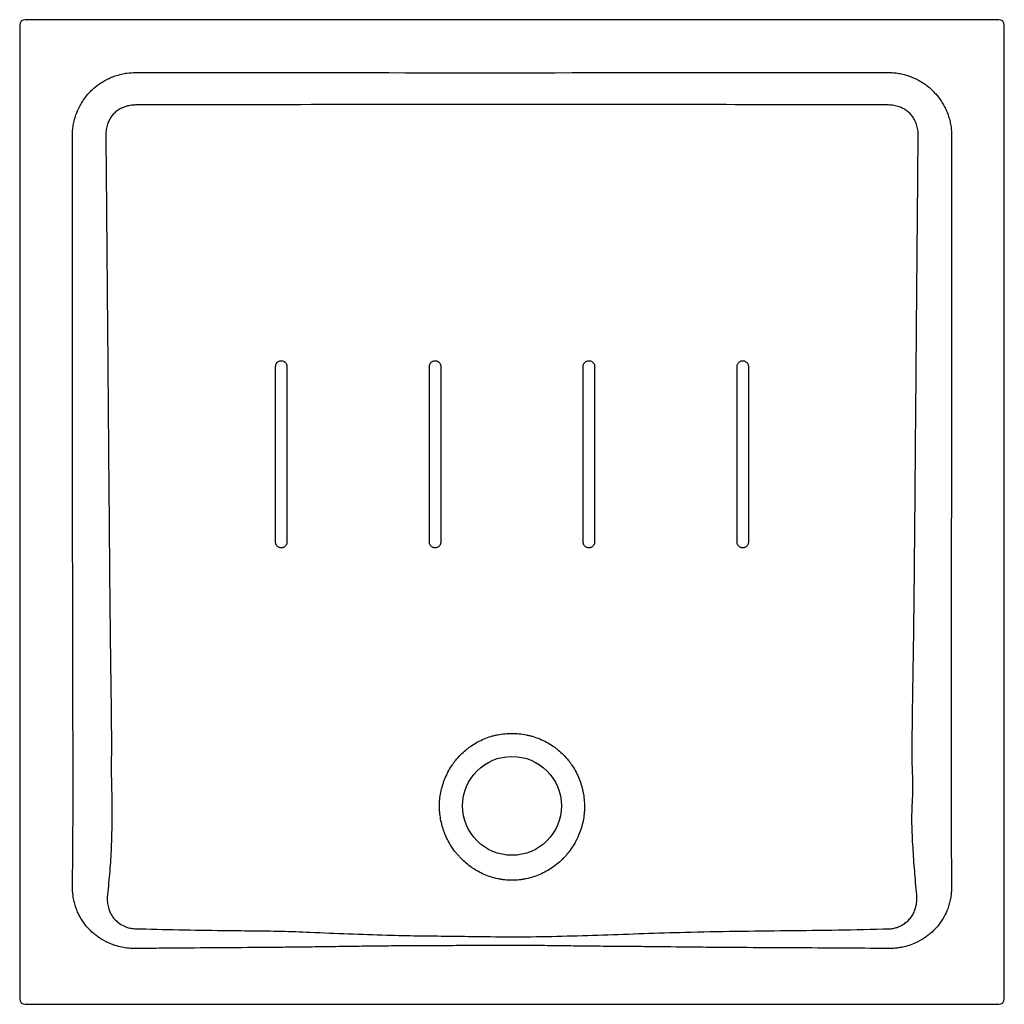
# Model space of a CAD drawing. Header units: millimetres. Extents: x 4729.623 to 4730.52, y 2518.3 to 2519.196.
import ezdxf

# ---------------------------------------------------------------- set-up
doc = ezdxf.new("R2010")
doc.units = ezdxf.units.MM
doc.layers.add('SANINDUSA', color=3, linetype='Continuous')

msp = doc.modelspace()

# ---------------------------------------------------------------- linework, layer by layer
at = {"layer": 'SANINDUSA'}
for p, q in [((4729.62342, 2519.19119), (4729.62342, 2518.30493)), ((4730.51468, 2519.19619), (4729.62841, 2519.19619)), ((4730.51967, 2518.30493), (4730.51967, 2519.19119)), ((4729.62841, 2518.29993), (4730.51468, 2518.29993))]:
    msp.add_line(p, q, dxfattribs=at)
msp.add_circle((4730.07154, 2518.48056), 0.045, dxfattribs=at)
for centre, major_axis in [((4729.62842, 2519.19118), (0.00354, -0.00354)), ((4730.51467, 2519.19118), (-0.00354, -0.00354)), ((4729.62842, 2518.30493), (0.00354, 0.00354)), ((4730.51467, 2518.30493), (-0.00354, 0.00354))]:
    msp.add_ellipse(centre, major_axis=major_axis, ratio=0.998783, start_param=2.356803, end_param=3.926382, dxfattribs=at)
for points, knots in [([(4729.70266, 2519.14175), (4729.70409, 2519.14244), (4729.70696, 2519.14383), (4729.7115, 2519.14548), (4729.71619, 2519.14676), (4729.72205, 2519.14787), (4729.72637, 2519.14804), (4729.72904, 2519.14814)], [0, 0, 0, 0, 0.174279, 0.348558, 0.527897, 0.707236, 1, 1, 1, 1]), ([(4729.72904, 2519.14814), (4729.74238, 2519.14813), (4729.80904, 2519.14807), (4730.03738, 2519.14786), (4730.25238, 2519.14802), (4730.41404, 2519.14814)], [0, 0, 0, 0, 0.058394, 0.291971, 1, 1, 1, 1]), ([(4730.41404, 2519.14814), (4730.41564, 2519.1481), (4730.41883, 2519.14802), (4730.42362, 2519.14741), (4730.42839, 2519.14639), (4730.43411, 2519.1447), (4730.43801, 2519.14287), (4730.44043, 2519.14175)], [0, 0, 0, 0, 0.174543, 0.349085, 0.528701, 0.708316, 1, 1, 1, 1]), ([(4729.67781, 2519.11698), (4729.67858, 2519.11838), (4729.68013, 2519.12119), (4729.6829, 2519.12517), (4729.68601, 2519.12896), (4729.69018, 2519.13322), (4729.69561, 2519.13774), (4729.70029, 2519.1404), (4729.70266, 2519.14175)], [0, 0, 0, 0, 0.134802, 0.269604, 0.408312, 0.54702, 0.771304, 1, 1, 1, 1]), ([(4730.44043, 2519.14175), (4730.44184, 2519.14098), (4730.44465, 2519.13943), (4730.44865, 2519.13666), (4730.45246, 2519.13356), (4730.45673, 2519.1294), (4730.46126, 2519.124), (4730.46393, 2519.11933), (4730.46528, 2519.11698)], [0, 0, 0, 0, 0.13508, 0.270161, 0.409161, 0.548161, 0.771885, 1, 1, 1, 1]), ([(4730.41418, 2519.11856), (4730.32665, 2519.11874), (4730.15157, 2519.11912), (4729.92315, 2519.11895), (4729.78226, 2519.11866), (4729.72892, 2519.11855)], [0, 0, 0, 0, 0.383195, 0.766468, 1, 1, 1, 1]), ([(4729.67134, 2519.09059), (4729.67138, 2519.09219), (4729.67147, 2519.09538), (4729.6721, 2519.10018), (4729.67312, 2519.10495), (4729.67483, 2519.11066), (4729.67667, 2519.11456), (4729.67781, 2519.11698)], [0, 0, 0, 0, 0.174535, 0.349069, 0.52868, 0.70829, 1, 1, 1, 1]), ([(4729.71567, 2519.11541), (4729.71453, 2519.11478), (4729.71223, 2519.11351), (4729.70924, 2519.11091), (4729.70663, 2519.10785), (4729.70537, 2519.1055), (4729.70474, 2519.10431)], [0, 0, 0, 0, 0.245326, 0.49735, 0.745107, 1, 1, 1, 1]), ([(4729.72892, 2519.11855), (4729.72769, 2519.1185), (4729.72481, 2519.11839), (4729.7203, 2519.11743), (4729.71723, 2519.11609), (4729.71567, 2519.11541)], [0, 0, 0, 0, 0.268943, 0.6293, 1, 1, 1, 1]), ([(4730.42742, 2519.11542), (4730.42629, 2519.11593), (4730.42367, 2519.11711), (4730.41921, 2519.11829), (4730.41587, 2519.11847), (4730.41418, 2519.11856)], [0, 0, 0, 0, 0.2700167, 0.6298359, 1, 1, 1, 1]), ([(4730.43835, 2519.10432), (4730.43774, 2519.10546), (4730.4365, 2519.10779), (4730.43394, 2519.11082), (4730.43093, 2519.11347), (4730.4286, 2519.11476), (4730.42742, 2519.11542)], [0, 0, 0, 0, 0.245362, 0.497446, 0.745171, 1, 1, 1, 1]), ([(4730.46528, 2519.11698), (4730.46598, 2519.11555), (4730.46738, 2519.11269), (4730.46903, 2519.10816), (4730.47033, 2519.10347), (4730.47146, 2519.09761), (4730.47164, 2519.09328), (4730.47175, 2519.09059)], [0, 0, 0, 0, 0.174036, 0.348071, 0.527156, 0.706242, 1, 1, 1, 1]), ([(4729.70474, 2519.10431), (4729.70426, 2519.10322), (4729.70313, 2519.10062), (4729.70201, 2519.09619), (4729.70187, 2519.09284), (4729.7018, 2519.09114)], [0, 0, 0, 0, 0.262299, 0.62592, 1, 1, 1, 1]), ([(4730.44129, 2519.09115), (4730.44126, 2519.09233), (4730.44118, 2519.09517), (4730.4403, 2519.09965), (4730.43901, 2519.10275), (4730.43835, 2519.10432)], [0, 0, 0, 0, 0.2614284, 0.6254923, 1, 1, 1, 1]), ([(4729.67148, 2518.40529), (4729.67161, 2518.41862), (4729.67192, 2518.44972), (4729.6721, 2518.49862), (4729.67192, 2518.55196), (4729.67161, 2518.68582), (4729.67147, 2518.86536), (4729.67138, 2519.02713), (4729.67134, 2519.09059)], [0, 0, 0, 0, 0.058369, 0.136199, 0.214033, 0.291868, 0.722178, 1, 1, 1, 1]), ([(4729.7018, 2519.09114), (4729.70193, 2519.07673), (4729.70206, 2519.06232), (4729.70232, 2519.03349), (4729.70244, 2519.01908), (4729.70263, 2518.99746), (4729.70269, 2518.99025), (4729.70282, 2518.97584), (4729.70288, 2518.96863), (4729.70308, 2518.94702), (4729.7032, 2518.9326), (4729.70344, 2518.90378), (4729.70356, 2518.88937), (4729.70381, 2518.86054), (4729.70393, 2518.84613), (4729.70417, 2518.8173), (4729.70428, 2518.80289), (4729.70452, 2518.77406), (4729.70464, 2518.75965), (4729.70487, 2518.73083), (4729.70499, 2518.71641), (4729.70517, 2518.69479), (4729.70524, 2518.68759), (4729.70538, 2518.67318), (4729.70545, 2518.66597), (4729.70568, 2518.64435), (4729.70584, 2518.62994), (4729.70613, 2518.60832), (4729.70623, 2518.60111), (4729.70644, 2518.5867), (4729.70653, 2518.57949), (4729.70665, 2518.56869), (4729.70669, 2518.56508), (4729.70676, 2518.55788), (4729.7068, 2518.55427), (4729.70686, 2518.54707), (4729.70689, 2518.54346), (4729.70692, 2518.53626), (4729.70692, 2518.53266), (4729.70686, 2518.52725), (4729.70682, 2518.52545), (4729.70675, 2518.52185), (4729.70672, 2518.52005), (4729.70669, 2518.51645), (4729.70669, 2518.51465), (4729.70672, 2518.51105), (4729.70675, 2518.50925), (4729.70687, 2518.50384), (4729.70698, 2518.50024), (4729.70711, 2518.49483), (4729.70715, 2518.49303), (4729.7072, 2518.48943), (4729.70721, 2518.48763), (4729.70722, 2518.48403), (4729.70722, 2518.48223), (4729.70721, 2518.47863), (4729.70722, 2518.47683), (4729.70723, 2518.47143), (4729.70723, 2518.46783), (4729.70719, 2518.46063), (4729.70715, 2518.45703), (4729.70698, 2518.44984), (4729.70687, 2518.44625), (4729.7064, 2518.43547), (4729.70593, 2518.42829), (4729.70477, 2518.41395), (4729.70407, 2518.40678), (4729.7033, 2518.39962)], [0, 0, 0, 0, 0.0625, 0.0625, 0.125, 0.125, 0.15625, 0.15625, 0.1875, 0.1875, 0.25, 0.25, 0.3125, 0.3125, 0.375, 0.375, 0.4375, 0.4375, 0.5, 0.5, 0.5625, 0.5625, 0.59375, 0.59375, 0.625, 0.625, 0.6875, 0.6875, 0.71875, 0.71875, 0.75, 0.75, 0.765625, 0.765625, 0.78125, 0.78125, 0.796875, 0.796875, 0.8125, 0.8125, 0.820313, 0.820313, 0.828125, 0.828125, 0.835938, 0.835938, 0.84375, 0.84375, 0.859375, 0.859375, 0.867188, 0.867188, 0.875, 0.875, 0.882813, 0.882813, 0.890625, 0.890625, 0.90625, 0.90625, 0.921875, 0.921875, 0.9375, 0.9375, 0.96875, 0.96875, 1, 1, 1, 1]), ([(4730.43997, 2518.39977), (4730.43927, 2518.40693), (4730.43865, 2518.4141), (4730.43779, 2518.42486), (4730.43752, 2518.42845), (4730.43702, 2518.43563), (4730.43678, 2518.43922), (4730.43634, 2518.4464), (4730.43615, 2518.44999), (4730.43583, 2518.45718), (4730.4357, 2518.46077), (4730.43558, 2518.46796), (4730.43557, 2518.47156), (4730.4357, 2518.47696), (4730.43576, 2518.47876), (4730.43594, 2518.48237), (4730.43604, 2518.48417), (4730.43623, 2518.48777), (4730.43631, 2518.48958), (4730.43643, 2518.49318), (4730.43646, 2518.49498), (4730.43648, 2518.49858), (4730.43647, 2518.50038), (4730.4364, 2518.50398), (4730.43635, 2518.50578), (4730.43617, 2518.51117), (4730.43602, 2518.51477), (4730.43589, 2518.52017), (4730.43587, 2518.52197), (4730.43584, 2518.52557), (4730.43584, 2518.52737), (4730.43584, 2518.53638), (4730.4359, 2518.54358), (4730.43605, 2518.55799), (4730.43615, 2518.56519), (4730.43635, 2518.5796), (4730.43647, 2518.5868), (4730.43671, 2518.60121), (4730.43683, 2518.60842), (4730.43706, 2518.62283), (4730.43716, 2518.63003), (4730.43735, 2518.64444), (4730.43744, 2518.65165), (4730.4376, 2518.66606), (4730.43768, 2518.67326), (4730.43784, 2518.68767), (4730.43791, 2518.69488), (4730.43811, 2518.71649), (4730.43823, 2518.7309), (4730.43848, 2518.75972), (4730.4386, 2518.77413), (4730.43883, 2518.80295), (4730.43894, 2518.81736), (4730.43918, 2518.84618), (4730.43931, 2518.86059), (4730.43955, 2518.88941), (4730.43967, 2518.90382), (4730.43991, 2518.93264), (4730.44003, 2518.94705), (4730.44022, 2518.96866), (4730.44028, 2518.97587), (4730.44041, 2518.99028), (4730.44047, 2518.99748), (4730.44065, 2519.0191), (4730.44078, 2519.03351), (4730.44103, 2519.06233), (4730.44116, 2519.07674), (4730.44129, 2519.09115)], [0, 0, 0, 0, 0.03125, 0.03125, 0.046875, 0.046875, 0.0625, 0.0625, 0.078125, 0.078125, 0.09375, 0.09375, 0.109375, 0.109375, 0.117187, 0.117187, 0.125, 0.125, 0.132812, 0.132812, 0.140625, 0.140625, 0.148437, 0.148437, 0.15625, 0.15625, 0.171875, 0.171875, 0.179687, 0.179687, 0.1875, 0.1875, 0.21875, 0.21875, 0.25, 0.25, 0.28125, 0.28125, 0.3125, 0.3125, 0.34375, 0.34375, 0.375, 0.375, 0.40625, 0.40625, 0.4375, 0.4375, 0.5, 0.5, 0.5625, 0.5625, 0.625, 0.625, 0.6875, 0.6875, 0.75, 0.75, 0.8125, 0.8125, 0.84375, 0.84375, 0.875, 0.875, 0.9375, 0.9375, 1, 1, 1, 1]), ([(4730.47175, 2519.09059), (4730.47174, 2519.07726), (4730.47172, 2519.01059), (4730.4716, 2518.86304), (4730.47141, 2518.71265), (4730.47132, 2518.59941), (4730.47125, 2518.55087), (4730.47124, 2518.50234), (4730.47131, 2518.45381), (4730.4715, 2518.42146), (4730.4716, 2518.40529)], [0, 0, 0, 0, 0.0583669, 0.2918344, 0.6459064, 0.716727, 0.7875527, 0.8583749, 0.9291891, 1, 1, 1, 1]), ([(4729.85634, 2518.72059), (4729.85634, 2518.72727), (4729.85634, 2518.74994), (4729.85634, 2518.77662), (4729.85635, 2518.82327), (4729.85635, 2518.85393), (4729.85635, 2518.88059)], [0, 0, 0, 0, 0.1252653, 0.425175, 0.500152, 1, 1, 1, 1]), ([(4729.85635, 2518.88059), (4729.85641, 2518.88115), (4729.85652, 2518.8823), (4729.85739, 2518.88385), (4729.85869, 2518.88503), (4729.86033, 2518.88572), (4729.8617, 2518.8858), (4729.86304, 2518.88558), (4729.86432, 2518.88505), (4729.86563, 2518.88388), (4729.86652, 2518.88233), (4729.86664, 2518.88117), (4729.8667, 2518.88058)], [0, 0, 0, 0, 0.104984, 0.21226, 0.319588, 0.426942, 0.534247, 0.570266, 0.677753, 0.785203, 0.892574, 1, 1, 1, 1]), ([(4729.8667, 2518.88058), (4729.86669, 2518.85392), (4729.86669, 2518.82725), (4729.86669, 2518.77392), (4729.86669, 2518.74725), (4729.86668, 2518.72059)], [0, 0, 0, 0, 0.5, 0.5, 1, 1, 1, 1]), ([(4729.99636, 2518.88059), (4729.99642, 2518.88117), (4729.99653, 2518.88234), (4729.99743, 2518.88389), (4729.99874, 2518.88507), (4730.00037, 2518.88573), (4730.00213, 2518.88583), (4730.00382, 2518.88534), (4730.00527, 2518.88432), (4730.00628, 2518.88287), (4730.00667, 2518.88155), (4730.0067, 2518.88078), (4730.00671, 2518.88059)], [0, 0, 0, 0, 0.107414, 0.214937, 0.322391, 0.429745, 0.535493, 0.64289, 0.750199, 0.857506, 0.964921, 1, 1, 1, 1]), ([(4729.99636, 2518.7206), (4729.99636, 2518.74726), (4729.99636, 2518.77393), (4729.99636, 2518.82726), (4729.99636, 2518.85393), (4729.99636, 2518.88059)], [0, 0, 0, 0, 0.5, 0.5, 1, 1, 1, 1]), ([(4730.00671, 2518.88059), (4730.00671, 2518.85392), (4730.0067, 2518.82726), (4730.0067, 2518.77392), (4730.0067, 2518.74726), (4730.0067, 2518.72059)], [0, 0, 0, 0, 0.5, 0.5, 1, 1, 1, 1]), ([(4730.13638, 2518.88059), (4730.13642, 2518.8811), (4730.13646, 2518.88168), (4730.13683, 2518.88279), (4730.13744, 2518.88389), (4730.13876, 2518.88507), (4730.1404, 2518.88574), (4730.14217, 2518.88583), (4730.14387, 2518.88533), (4730.14531, 2518.88429), (4730.14631, 2518.88285), (4730.14669, 2518.88153), (4730.14672, 2518.88077), (4730.14672, 2518.88059)], [0, 0, 0, 0, 0.093695, 0.107632, 0.215123, 0.322643, 0.430125, 0.53767, 0.644951, 0.752196, 0.859397, 0.966645, 1, 1, 1, 1]), ([(4730.13638, 2518.72059), (4730.13638, 2518.74726), (4730.13638, 2518.77393), (4730.13638, 2518.82726), (4730.13638, 2518.85393), (4730.13638, 2518.88059)], [0, 0, 0, 0, 0.5, 0.5, 1, 1, 1, 1]), ([(4730.14672, 2518.88059), (4730.14673, 2518.85393), (4730.14673, 2518.82726), (4730.14673, 2518.77393), (4730.14673, 2518.74726), (4730.14673, 2518.7206)], [0, 0, 0, 0, 0.5, 0.5, 1, 1, 1, 1]), ([(4730.27639, 2518.88058), (4730.27639, 2518.88093), (4730.27643, 2518.88126), (4730.27656, 2518.88193), (4730.27666, 2518.88226), (4730.27692, 2518.88288), (4730.27708, 2518.88318), (4730.27745, 2518.88374), (4730.27767, 2518.88401), (4730.27815, 2518.88448), (4730.27841, 2518.8847), (4730.27897, 2518.88507), (4730.27927, 2518.88523), (4730.2799, 2518.88549), (4730.28022, 2518.88559), (4730.28089, 2518.88572), (4730.28122, 2518.88576), (4730.2819, 2518.88576), (4730.28224, 2518.88572), (4730.2829, 2518.88559), (4730.28323, 2518.88549), (4730.28385, 2518.88524), (4730.28416, 2518.88507), (4730.28472, 2518.8847), (4730.28498, 2518.88449), (4730.28546, 2518.884), (4730.28568, 2518.88374), (4730.28596, 2518.88332), (4730.28604, 2518.88318), (4730.2862, 2518.88288), (4730.28628, 2518.88272), (4730.28647, 2518.88225), (4730.28657, 2518.88193), (4730.2867, 2518.88127), (4730.28674, 2518.88093), (4730.28674, 2518.88059)], [0, 0, 0, 0, 0.0625, 0.0625, 0.125, 0.125, 0.1875, 0.1875, 0.25, 0.25, 0.3125, 0.3125, 0.375, 0.375, 0.4375, 0.4375, 0.5, 0.5, 0.5625, 0.5625, 0.625, 0.625, 0.6875, 0.6875, 0.75, 0.75, 0.8125, 0.8125, 0.84375, 0.84375, 0.875, 0.875, 0.9375, 0.9375, 1, 1, 1, 1]), ([(4730.2764, 2518.72059), (4730.2764, 2518.74725), (4730.2764, 2518.77392), (4730.2764, 2518.82725), (4730.27639, 2518.85392), (4730.27639, 2518.88058)], [0, 0, 0, 0, 0.5, 0.5, 1, 1, 1, 1]), ([(4730.28674, 2518.88059), (4730.28674, 2518.85392), (4730.28674, 2518.82725), (4730.28675, 2518.77392), (4730.28675, 2518.74725), (4730.28675, 2518.72059)], [0, 0, 0, 0, 0.5, 0.5, 1, 1, 1, 1]), ([(4729.86668, 2518.72059), (4729.86668, 2518.72024), (4729.86665, 2518.71991), (4729.86655, 2518.71941), (4729.86651, 2518.71925), (4729.86641, 2518.71892), (4729.86635, 2518.71876), (4729.86616, 2518.71829), (4729.866, 2518.71799), (4729.86562, 2518.71743), (4729.8654, 2518.71717), (4729.86493, 2518.71669), (4729.86467, 2518.71647), (4729.86424, 2518.71619), (4729.86409, 2518.7161), (4729.8638, 2518.71594), (4729.86364, 2518.71587), (4729.86318, 2518.71568), (4729.86285, 2518.71558), (4729.86218, 2518.71545), (4729.86185, 2518.71542), (4729.86117, 2518.71542), (4729.86083, 2518.71545), (4729.86016, 2518.71558), (4729.85984, 2518.71568), (4729.85921, 2518.71594), (4729.85891, 2518.7161), (4729.85835, 2518.71648), (4729.85809, 2518.71669), (4729.85761, 2518.71717), (4729.85739, 2518.71744), (4729.85702, 2518.718), (4729.85686, 2518.7183), (4729.85666, 2518.71877), (4729.85661, 2518.71893), (4729.85651, 2518.71925), (4729.85647, 2518.71942), (4729.85637, 2518.71991), (4729.85634, 2518.72025), (4729.85634, 2518.72059)], [0, 0, 0, 0, 0.0625, 0.0625, 0.09375, 0.09375, 0.125, 0.125, 0.1875, 0.1875, 0.25, 0.25, 0.3125, 0.3125, 0.34375, 0.34375, 0.375, 0.375, 0.4375, 0.4375, 0.5, 0.5, 0.5625, 0.5625, 0.625, 0.625, 0.6875, 0.6875, 0.75, 0.75, 0.8125, 0.8125, 0.875, 0.875, 0.90625, 0.90625, 0.9375, 0.9375, 1, 1, 1, 1]), ([(4730.0067, 2518.72059), (4730.0067, 2518.72025), (4730.00667, 2518.71992), (4730.00657, 2518.71942), (4730.00653, 2518.71926), (4730.00643, 2518.71893), (4730.00637, 2518.71877), (4730.00618, 2518.7183), (4730.00602, 2518.718), (4730.00565, 2518.71744), (4730.00543, 2518.71717), (4730.00495, 2518.7167), (4730.00469, 2518.71648), (4730.00412, 2518.7161), (4730.00382, 2518.71594), (4730.0032, 2518.71569), (4730.00287, 2518.71559), (4730.00221, 2518.71545), (4730.00187, 2518.71542), (4730.0012, 2518.71542), (4730.00085, 2518.71545), (4730.00019, 2518.71559), (4729.99987, 2518.71568), (4729.99924, 2518.71594), (4729.99894, 2518.71611), (4729.99838, 2518.71648), (4729.99812, 2518.71669), (4729.99763, 2518.71718), (4729.99742, 2518.71744), (4729.99714, 2518.71786), (4729.99705, 2518.718), (4729.99689, 2518.7183), (4729.99682, 2518.71846), (4729.99662, 2518.71893), (4729.99652, 2518.71925), (4729.99639, 2518.71991), (4729.99636, 2518.72025), (4729.99636, 2518.7206)], [0, 0, 0, 0, 0.0625, 0.0625, 0.09375, 0.09375, 0.125, 0.125, 0.1875, 0.1875, 0.25, 0.25, 0.3125, 0.3125, 0.375, 0.375, 0.4375, 0.4375, 0.5, 0.5, 0.5625, 0.5625, 0.625, 0.625, 0.6875, 0.6875, 0.75, 0.75, 0.8125, 0.8125, 0.84375, 0.84375, 0.875, 0.875, 0.9375, 0.9375, 1, 1, 1, 1]), ([(4730.14673, 2518.7206), (4730.14673, 2518.72025), (4730.14669, 2518.71992), (4730.1466, 2518.71942), (4730.14655, 2518.71926), (4730.14646, 2518.71893), (4730.1464, 2518.71877), (4730.1462, 2518.7183), (4730.14605, 2518.71801), (4730.14567, 2518.71744), (4730.14545, 2518.71718), (4730.14498, 2518.7167), (4730.14471, 2518.71649), (4730.14415, 2518.71611), (4730.14385, 2518.71595), (4730.14323, 2518.71569), (4730.1429, 2518.71559), (4730.14223, 2518.71545), (4730.1419, 2518.71542), (4730.14122, 2518.71542), (4730.14088, 2518.71545), (4730.14021, 2518.71559), (4730.13989, 2518.71569), (4730.13926, 2518.71594), (4730.13896, 2518.7161), (4730.1384, 2518.71648), (4730.13814, 2518.7167), (4730.13766, 2518.71717), (4730.13744, 2518.71744), (4730.13706, 2518.718), (4730.13691, 2518.7183), (4730.13671, 2518.71877), (4730.13665, 2518.71893), (4730.13656, 2518.71926), (4730.13651, 2518.71942), (4730.13642, 2518.71992), (4730.13638, 2518.72025), (4730.13638, 2518.72059)], [0, 0, 0, 0, 0.0625, 0.0625, 0.09375, 0.09375, 0.125, 0.125, 0.1875, 0.1875, 0.25, 0.25, 0.3125, 0.3125, 0.375, 0.375, 0.4375, 0.4375, 0.5, 0.5, 0.5625, 0.5625, 0.625, 0.625, 0.6875, 0.6875, 0.75, 0.75, 0.8125, 0.8125, 0.875, 0.875, 0.90625, 0.90625, 0.9375, 0.9375, 1, 1, 1, 1]), ([(4730.28675, 2518.72059), (4730.28675, 2518.72025), (4730.28672, 2518.71991), (4730.28659, 2518.71925), (4730.28649, 2518.71892), (4730.28623, 2518.7183), (4730.28607, 2518.718), (4730.28569, 2518.71744), (4730.28548, 2518.71717), (4730.285, 2518.71669), (4730.28474, 2518.71648), (4730.28417, 2518.7161), (4730.28387, 2518.71594), (4730.28341, 2518.71575), (4730.28325, 2518.71569), (4730.28293, 2518.71559), (4730.28276, 2518.71555), (4730.28226, 2518.71545), (4730.28192, 2518.71542), (4730.28125, 2518.71542), (4730.28091, 2518.71545), (4730.28024, 2518.71558), (4730.27991, 2518.71568), (4730.27929, 2518.71594), (4730.27899, 2518.7161), (4730.27842, 2518.71648), (4730.27816, 2518.71669), (4730.27768, 2518.71717), (4730.27746, 2518.71743), (4730.27709, 2518.71799), (4730.27693, 2518.71829), (4730.27673, 2518.71876), (4730.27668, 2518.71892), (4730.27658, 2518.71925), (4730.27654, 2518.71941), (4730.27644, 2518.71991), (4730.2764, 2518.72024), (4730.2764, 2518.72059)], [0, 0, 0, 0, 0.0625, 0.0625, 0.125, 0.125, 0.1875, 0.1875, 0.25, 0.25, 0.3125, 0.3125, 0.375, 0.375, 0.40625, 0.40625, 0.4375, 0.4375, 0.5, 0.5, 0.5625, 0.5625, 0.625, 0.625, 0.6875, 0.6875, 0.75, 0.75, 0.8125, 0.8125, 0.875, 0.875, 0.90625, 0.90625, 0.9375, 0.9375, 1, 1, 1, 1]), ([(4730.07154, 2518.54655), (4730.06935, 2518.54657), (4730.06717, 2518.54647), (4730.06284, 2518.54607), (4730.06069, 2518.54576), (4730.05749, 2518.54514), (4730.05643, 2518.5449), (4730.05431, 2518.54437), (4730.05325, 2518.54408), (4730.05011, 2518.54312), (4730.04807, 2518.54237), (4730.04208, 2518.53985), (4730.03828, 2518.53777), (4730.03377, 2518.53469), (4730.03288, 2518.53405), (4730.03114, 2518.53273), (4730.03028, 2518.53205), (4730.02779, 2518.52996), (4730.0262, 2518.52849), (4730.02317, 2518.5254), (4730.02173, 2518.52378), (4730.01968, 2518.52124), (4730.01902, 2518.52037), (4730.01773, 2518.5186), (4730.01711, 2518.5177), (4730.01413, 2518.51314), (4730.01212, 2518.50931), (4730.01007, 2518.50429), (4730.00968, 2518.50327), (4730.00895, 2518.50122), (4730.00861, 2518.50018), (4730.00767, 2518.49703), (4730.00715, 2518.49492), (4730.00632, 2518.49067), (4730.00601, 2518.48853), (4730.00561, 2518.48423), (4730.00552, 2518.48206), (4730.00555, 2518.4788), (4730.00558, 2518.47771), (4730.0057, 2518.47552), (4730.00579, 2518.47443), (4730.00613, 2518.47118), (4730.00646, 2518.46904), (4730.00733, 2518.46481), (4730.00786, 2518.46271), (4730.00882, 2518.4596), (4730.00916, 2518.45857), (4730.0099, 2518.45652), (4730.0103, 2518.45549), (4730.0124, 2518.45045), (4730.01444, 2518.44663), (4730.01802, 2518.44121), (4730.01929, 2518.43945), (4730.02134, 2518.4369), (4730.02205, 2518.43606), (4730.02349, 2518.43442), (4730.02423, 2518.43363), (4730.02801, 2518.42973), (4730.0313, 2518.42693), (4730.03575, 2518.42384), (4730.03665, 2518.42324), (4730.0385, 2518.42208), (4730.03944, 2518.42152), (4730.04231, 2518.41992), (4730.04425, 2518.41896), (4730.05021, 2518.41637), (4730.05432, 2518.41506), (4730.05965, 2518.41396), (4730.06073, 2518.41377), (4730.06289, 2518.41343), (4730.06398, 2518.41329), (4730.06722, 2518.41296), (4730.06939, 2518.41286), (4730.07371, 2518.41286), (4730.07587, 2518.41297), (4730.07911, 2518.4133), (4730.08019, 2518.41344), (4730.08235, 2518.41378), (4730.08343, 2518.41398), (4730.08878, 2518.4151), (4730.0929, 2518.41642), (4730.09887, 2518.419), (4730.10083, 2518.41996), (4730.10466, 2518.42208), (4730.10651, 2518.42323), (4730.11187, 2518.42692), (4730.11518, 2518.42971), (4730.11899, 2518.4336), (4730.11974, 2518.4344), (4730.1212, 2518.43604), (4730.1219, 2518.43687), (4730.12395, 2518.43941), (4730.12522, 2518.44116), (4730.1276, 2518.44477), (4730.1287, 2518.44663), (4730.13022, 2518.44951), (4730.1307, 2518.45048), (4730.13163, 2518.45246), (4730.13207, 2518.45346), (4730.13415, 2518.45852), (4730.1354, 2518.46267), (4730.13667, 2518.46903), (4730.13699, 2518.47117), (4730.13732, 2518.47443), (4730.1374, 2518.47552), (4730.13751, 2518.47771), (4730.13754, 2518.4788), (4730.13755, 2518.48206), (4730.13745, 2518.48422), (4730.13704, 2518.48852), (4730.13674, 2518.49067), (4730.13612, 2518.49386), (4730.13589, 2518.49492), (4730.13538, 2518.49704), (4730.13509, 2518.4981), (4730.13416, 2518.50125), (4730.13344, 2518.5033), (4730.131, 2518.50932), (4730.129, 2518.51315), (4730.12601, 2518.51771), (4730.12539, 2518.51861), (4730.1241, 2518.52038), (4730.12343, 2518.52124), (4730.12139, 2518.52378), (4730.11995, 2518.5254), (4730.11692, 2518.52848), (4730.11533, 2518.52995), (4730.11283, 2518.53204), (4730.11198, 2518.53272), (4730.11024, 2518.53403), (4730.10935, 2518.53467), (4730.10482, 2518.53774), (4730.10101, 2518.53978), (4730.09501, 2518.54227), (4730.09297, 2518.543), (4730.08984, 2518.54395), (4730.08878, 2518.54425), (4730.08666, 2518.54478), (4730.08559, 2518.54502), (4730.08239, 2518.54566), (4730.08024, 2518.54598), (4730.07591, 2518.54642), (4730.07374, 2518.54654), (4730.07154, 2518.54655)], [0, 0, 0, 0, 0.015625, 0.015625, 0.03125, 0.03125, 0.039063, 0.039063, 0.046875, 0.046875, 0.0625, 0.0625, 0.09375, 0.09375, 0.101562, 0.101562, 0.109375, 0.109375, 0.125, 0.125, 0.140625, 0.140625, 0.148437, 0.148437, 0.15625, 0.15625, 0.1875, 0.1875, 0.195312, 0.195312, 0.203125, 0.203125, 0.21875, 0.21875, 0.234375, 0.234375, 0.25, 0.25, 0.257813, 0.257813, 0.265625, 0.265625, 0.28125, 0.28125, 0.296875, 0.296875, 0.304688, 0.304688, 0.3125, 0.3125, 0.34375, 0.34375, 0.359375, 0.359375, 0.367188, 0.367188, 0.375, 0.375, 0.40625, 0.40625, 0.414063, 0.414063, 0.421875, 0.421875, 0.4375, 0.4375, 0.46875, 0.46875, 0.476563, 0.476563, 0.484375, 0.484375, 0.5, 0.5, 0.515625, 0.515625, 0.523438, 0.523438, 0.53125, 0.53125, 0.5625, 0.5625, 0.578125, 0.578125, 0.59375, 0.59375, 0.625, 0.625, 0.632813, 0.632813, 0.640625, 0.640625, 0.65625, 0.65625, 0.671875, 0.671875, 0.679688, 0.679688, 0.6875, 0.6875, 0.71875, 0.71875, 0.734375, 0.734375, 0.742188, 0.742188, 0.75, 0.75, 0.765625, 0.765625, 0.78125, 0.78125, 0.789063, 0.789063, 0.796875, 0.796875, 0.8125, 0.8125, 0.84375, 0.84375, 0.851563, 0.851563, 0.859375, 0.859375, 0.875, 0.875, 0.890625, 0.890625, 0.898438, 0.898438, 0.90625, 0.90625, 0.9375, 0.9375, 0.953125, 0.953125, 0.960938, 0.960938, 0.96875, 0.96875, 0.984375, 0.984375, 1, 1, 1, 1]), ([(4729.67816, 2518.37978), (4729.67747, 2518.38112), (4729.67609, 2518.38381), (4729.67443, 2518.38808), (4729.67311, 2518.39251), (4729.67188, 2518.39824), (4729.67163, 2518.40254), (4729.67148, 2518.40529)], [0, 0, 0, 0, 0.1701724, 0.3403472, 0.5154238, 0.690503, 1, 1, 1, 1]), ([(4730.4716, 2518.40529), (4730.47153, 2518.40375), (4730.47141, 2518.40066), (4730.47073, 2518.39603), (4730.46967, 2518.39143), (4730.46793, 2518.3859), (4730.46607, 2518.38213), (4730.46491, 2518.37978)], [0, 0, 0, 0, 0.173891, 0.34778, 0.526758, 0.705733, 1, 1, 1, 1]), ([(4729.7033, 2518.39962), (4729.70322, 2518.39864), (4729.70301, 2518.39603), (4729.70327, 2518.39172), (4729.70408, 2518.38851), (4729.70449, 2518.38689)], [0, 0, 0, 0, 0.228811, 0.609869, 1, 1, 1, 1]), ([(4730.43865, 2518.38691), (4730.43897, 2518.38795), (4730.43924, 2518.38901), (4730.43968, 2518.39114), (4730.43984, 2518.39222), (4730.44017, 2518.39544), (4730.44018, 2518.3976), (4730.43997, 2518.39977)], [0, 0, 0, 0, 0.25, 0.25, 0.5, 0.5, 1, 1, 1, 1]), ([(4729.70449, 2518.38689), (4729.7047, 2518.38626), (4729.70529, 2518.38445), (4729.70667, 2518.38157), (4729.70878, 2518.37846), (4729.71134, 2518.37566), (4729.71333, 2518.37417), (4729.71434, 2518.37342)], [0, 0, 0, 0, 0.116444, 0.336667, 0.561993, 0.778548, 1, 1, 1, 1]), ([(4730.4287, 2518.37332), (4730.42929, 2518.37373), (4730.42987, 2518.37416), (4730.43099, 2518.37508), (4730.43152, 2518.37555), (4730.43306, 2518.37704), (4730.43399, 2518.37812), (4730.43526, 2518.37985), (4730.43566, 2518.38045), (4730.43641, 2518.38168), (4730.43675, 2518.3823), (4730.4377, 2518.38421), (4730.43823, 2518.38554), (4730.43865, 2518.38691)], [0, 0, 0, 0, 0.125, 0.125, 0.25, 0.25, 0.5, 0.5, 0.625, 0.625, 0.75, 0.75, 1, 1, 1, 1]), ([(4729.70415, 2518.35588), (4729.7014, 2518.35713), (4729.69878, 2518.35857), (4729.69503, 2518.36103), (4729.69382, 2518.3619), (4729.69205, 2518.36328), (4729.69146, 2518.36376), (4729.69031, 2518.36473), (4729.68975, 2518.36523), (4729.68697, 2518.36777), (4729.68494, 2518.36996), (4729.68126, 2518.37464), (4729.67961, 2518.37713), (4729.67816, 2518.37978)], [0, 0, 0, 0, 0.25, 0.25, 0.375, 0.375, 0.4375, 0.4375, 0.5, 0.5, 0.75, 0.75, 1, 1, 1, 1]), ([(4730.46491, 2518.37978), (4730.46346, 2518.37714), (4730.46181, 2518.37465), (4730.45813, 2518.36997), (4730.4561, 2518.36778), (4730.45332, 2518.36523), (4730.45276, 2518.36473), (4730.45161, 2518.36376), (4730.45103, 2518.36329), (4730.44926, 2518.36191), (4730.44804, 2518.36105), (4730.44431, 2518.35859), (4730.44169, 2518.35714), (4730.43894, 2518.3559)], [0, 0, 0, 0, 0.25, 0.25, 0.5, 0.5, 0.5625, 0.5625, 0.625, 0.625, 0.75, 0.75, 1, 1, 1, 1]), ([(4729.71434, 2518.37342), (4729.71603, 2518.37241), (4729.71896, 2518.37065), (4729.72368, 2518.36916), (4729.72661, 2518.36889), (4729.7281, 2518.36876)], [0, 0, 0, 0, 0.4011433, 0.6957936, 1, 1, 1, 1]), ([(4729.7281, 2518.36876), (4729.74149, 2518.36842), (4729.76826, 2518.36773), (4729.80387, 2518.36721), (4729.83493, 2518.36687), (4729.86143, 2518.3666), (4729.89069, 2518.36549), (4729.92271, 2518.36405), (4729.95536, 2518.36296), (4729.98586, 2518.36224), (4730.01421, 2518.36208), (4730.04551, 2518.36158), (4730.07979, 2518.36125), (4730.11703, 2518.36194), (4730.15427, 2518.36308), (4730.1915, 2518.36442), (4730.23184, 2518.36574), (4730.27528, 2518.36655), (4730.32183, 2518.36706), (4730.36838, 2518.36754), (4730.39941, 2518.36827), (4730.41492, 2518.36864)], [0, 0, 0, 0, 0.0584722, 0.1169461, 0.1555257, 0.1941047, 0.2326755, 0.2833758, 0.3340773, 0.3753314, 0.4165895, 0.4578466, 0.5120545, 0.5662695, 0.6205008, 0.674738, 0.7289645, 0.7967222, 0.864483, 0.9322432, 1, 1, 1, 1]), ([(4730.41492, 2518.36864), (4730.41616, 2518.36867), (4730.41739, 2518.36881), (4730.41981, 2518.36927), (4730.42101, 2518.36959), (4730.42333, 2518.3704), (4730.42445, 2518.37089), (4730.42663, 2518.372), (4730.42768, 2518.37262), (4730.4287, 2518.37332)], [0, 0, 0, 0, 0.25, 0.25, 0.5, 0.5, 0.75, 0.75, 1, 1, 1, 1]), ([(4729.72904, 2518.35067), (4729.72689, 2518.35066), (4729.72476, 2518.35076), (4729.72053, 2518.35117), (4729.71843, 2518.35149), (4729.71427, 2518.35235), (4729.71221, 2518.35289), (4729.70914, 2518.35388), (4729.70813, 2518.35424), (4729.70612, 2518.35502), (4729.70513, 2518.35544), (4729.70415, 2518.35588)], [0, 0, 0, 0, 0.25, 0.25, 0.5, 0.5, 0.75, 0.75, 0.875, 0.875, 1, 1, 1, 1]), ([(4730.41404, 2518.35069), (4730.39977, 2518.35083), (4730.3855, 2518.35095), (4730.35696, 2518.35114), (4730.34269, 2518.35121), (4730.31415, 2518.35135), (4730.29988, 2518.35141), (4730.27847, 2518.35153), (4730.27134, 2518.35158), (4730.25707, 2518.35169), (4730.24993, 2518.35176), (4730.22853, 2518.352), (4730.21426, 2518.35219), (4730.19642, 2518.35236), (4730.19285, 2518.35239), (4730.18572, 2518.35244), (4730.18215, 2518.35246), (4730.17144, 2518.35253), (4730.16431, 2518.35258), (4730.15004, 2518.35272), (4730.1429, 2518.35281), (4730.12863, 2518.35299), (4730.1215, 2518.35309), (4730.10723, 2518.35327), (4730.1001, 2518.35335), (4730.08583, 2518.35346), (4730.07869, 2518.3535), (4730.06442, 2518.35352), (4730.05728, 2518.35351), (4730.04658, 2518.35347), (4730.04301, 2518.35346), (4730.03587, 2518.35341), (4730.03231, 2518.35339), (4730.0216, 2518.35332), (4730.01447, 2518.35329), (4730.0002, 2518.35323), (4729.99306, 2518.35321), (4729.97879, 2518.35314), (4729.97165, 2518.35309), (4729.96095, 2518.353), (4729.95738, 2518.35296), (4729.95025, 2518.35288), (4729.94668, 2518.35285), (4729.93597, 2518.35273), (4729.92884, 2518.35264), (4729.91457, 2518.35244), (4729.90743, 2518.35234), (4729.89316, 2518.35213), (4729.88603, 2518.35203), (4729.87176, 2518.35185), (4729.86462, 2518.35178), (4729.84322, 2518.35159), (4729.82895, 2518.35149), (4729.8004, 2518.35129), (4729.78613, 2518.35119), (4729.76472, 2518.35101), (4729.75759, 2518.35095), (4729.74332, 2518.35082), (4729.73618, 2518.35075), (4729.72904, 2518.35067)], [0, 0, 0, 0, 0.0625, 0.0625, 0.125, 0.125, 0.1875, 0.1875, 0.21875, 0.21875, 0.25, 0.25, 0.3125, 0.3125, 0.328125, 0.328125, 0.34375, 0.34375, 0.375, 0.375, 0.40625, 0.40625, 0.4375, 0.4375, 0.46875, 0.46875, 0.5, 0.5, 0.53125, 0.53125, 0.546875, 0.546875, 0.5625, 0.5625, 0.59375, 0.59375, 0.625, 0.625, 0.65625, 0.65625, 0.671875, 0.671875, 0.6875, 0.6875, 0.71875, 0.71875, 0.75, 0.75, 0.78125, 0.78125, 0.8125, 0.8125, 0.875, 0.875, 0.9375, 0.9375, 0.96875, 0.96875, 1, 1, 1, 1]), ([(4730.43894, 2518.3559), (4730.43699, 2518.35501), (4730.435, 2518.35424), (4730.43095, 2518.35293), (4730.4289, 2518.35238), (4730.42577, 2518.35173), (4730.42472, 2518.35154), (4730.4226, 2518.35122), (4730.42153, 2518.35109), (4730.41833, 2518.35077), (4730.41619, 2518.35068), (4730.41404, 2518.35069)], [0, 0, 0, 0, 0.25, 0.25, 0.5, 0.5, 0.625, 0.625, 0.75, 0.75, 1, 1, 1, 1])]:
    msp.add_open_spline(points, degree=3, knots=knots, dxfattribs=at)

doc.saveas('drawing.dxf')
